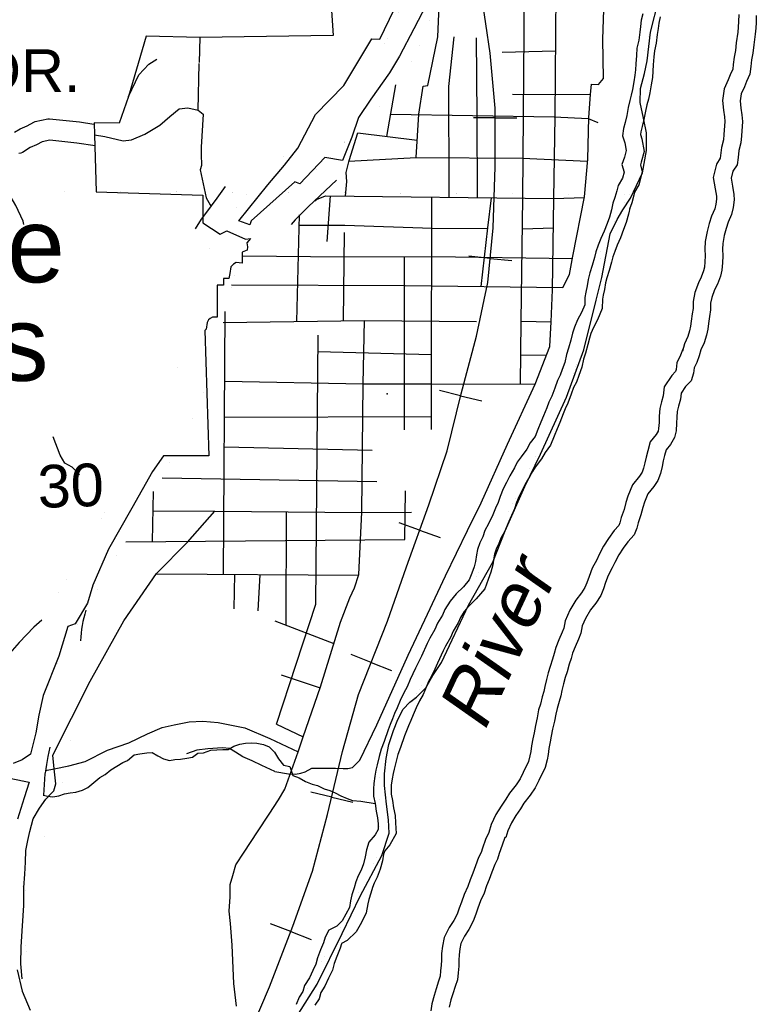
# Model space of a CAD drawing. Header units: feet. Extents: x -155 to 2562643, y -56 to 364810.
# Tile 118 of 121: x 2523596 to 2530510, y 288849 to 298084. Entities that reach past the tile are written whole.
import ezdxf
from ezdxf.enums import TextEntityAlignment as Align

# ---------------------------------------------------------------- set-up
doc = ezdxf.new("R2010")
doc.units = ezdxf.units.FT
doc.header["$MEASUREMENT"] = 0
doc.linetypes.add('HIDDEN', pattern=[0.375, 0.25, -0.125])
doc.linetypes.add('water', pattern=[0])
for name, color, linetype in [('COUNTY-RD', 7, 'Continuous'), ('CR-TEXT', 7, 'Continuous'), ('INCORPORATED', 3, 'Continuous'), ('MTEXT', 2, 'Continuous'), ('RAILROAD', 6, 'Continuous'), ('RAMPS', 7, 'Continuous'), ('SECTION-TEXT', 8, 'Continuous'), ('STATE-RT', 2, 'Continuous'), ('STREET-RURAL', 14, 'Continuous'), ('STREET-URBAN', 15, 'Continuous'), ('TOWNSHIP', 9, 'HIDDEN'), ('WATER-TEXT', 1, 'Continuous'), ('WATERWAY', 14, 'water')]:
    doc.layers.add(name, color=color, linetype=linetype)
doc.styles.add('ARIAL', font='arial.ttf')

msp = doc.modelspace()

# ---------------------------------------------------------------- linework, layer by layer
at = {"layer": 'COUNTY-RD'}
for points in [[(2523545.93, 297028.16), (2523600.94, 297061.65), (2523664.86, 297089.87), (2523729.04, 297124.53), (2523742.35, 297129.44), (2523858.74, 297154.48), (2523874.69, 297155.32), (2524157.38, 297125.07), (2524291.33, 297104.99)], [(2524303.11, 296900.98), (2524131.91, 296926.65), (2523877.31, 296953.9), (2523805.29, 296938.41), (2523752.9, 296910.11), (2523693.72, 296883.99), (2523620.92, 296839.67), (2523605.37, 296833.46), (2523589.02, 296829.93)]]:
    msp.add_lwpolyline(points, dxfattribs=at)
at = {"layer": 'INCORPORATED'}
for points in [[(2526415.25, 299766.17), (2526538.53, 297935.26), (2526538.53, 297935.26), (2525287.29, 297916.44), (2524781.4, 297929.2), (2524617.57, 297362.49), (2524530.58, 297112.83), (2524296.26, 297117.1), (2524298.74, 297002.76), (2524313.97, 296470.04), (2524313.97, 296470.04), (2525315.84, 296437.04), (2525315.84, 296437.04), (2525316.11, 296177.69), (2525316.11, 296177.69), (2525476.54, 296073.7), (2525476.54, 296073.7), (2525539.96, 296103.34), (2525539.96, 296103.34), (2525714.5, 296027.05), (2525714.5, 296027.05), (2525760.79, 296030.74), (2525760.79, 296030.74), (2525727.69, 295992.74), (2525727.69, 295992.74), (2525735.29, 295954.21), (2525735.29, 295954.21), (2525729.96, 295924), (2525729.96, 295924), (2525683.72, 295905.29), (2525683.72, 295905.29), (2525683.72, 295800.44), (2525683.72, 295800.44), (2525626.86, 295805.77), (2525603.75, 295791.55), (2525577.1, 295766.67), (2525568.21, 295702.7), (2525559.4, 295655.72), (2525559.4, 295655.72), (2525509.4, 295655.72), (2525509.4, 295655.72), (2525509.4, 295595.72), (2525509.4, 295595.72), (2525449.4, 295595.72), (2525449.4, 295595.72), (2525449.4, 295292.58), (2525449.4, 295292.58), (2525405.06, 295292.58), (2525405.06, 295292.58), (2525384.47, 295281.81), (2525368.95, 295269.74), (2525355.06, 295242.58), (2525355.06, 295242.58), (2525345.72, 295180.59), (2525345.72, 295180.59), (2525334.17, 295169.53), (2525334.17, 295169.53), (2525369.86, 293992.58), (2525369.86, 293992.58), (2524945.35, 293994.39), (2524945.35, 293994.39), (2524842.35, 293846.78), (2524649.78, 293501.54), (2524430.43, 293119.31), (2524283.71, 292779.6), (2524283.71, 292779.6), (2524233.31, 292611.51), (2524117.74, 292417.19), (2524046.5, 292392.78), (2523963.81, 292113.33), (2523816.03, 291745.51), (2523776.23, 291559.72), (2523747.69, 291396.36), (2523696.43, 291194.15), (2523618.07, 291143.43), (2523533.18, 291108.54)], [(2527412.74, 298226.3), (2527295.28, 297999.21), (2527160.22, 297743.31), (2527067.81, 297586.92), (2526890.1, 297338.13), (2526776.37, 297167.53), (2526711.73, 296983.89), (2526711.73, 296983.89), (2526626.81, 296763.56), (2526461.24, 296791.15), (2526226.68, 296545.55), (2526177, 296564.87), (2525767.36, 296199.14), (2525757.36, 296161.13), (2525757.36, 296161.13), (2525651.24, 296196.92), (2525651.24, 296196.92), (2525925.88, 296534.52), (2526080.42, 296719.41), (2526204.85, 296877.91), (2526204.85, 296877.91), (2526371.04, 297195.42), (2526638.09, 297465.44), (2526638.09, 297465.44), (2526899.82, 297904.44), (2526899.82, 297904.44), (2526975.55, 297901.96), (2526975.55, 297901.96), (2527110.62, 298178.87)], [(2526162.58, 288681.18), (2526386.8, 289037.49), (2526623.05, 289512.51), (2526791.35, 289864.97), (2526994.78, 290244.66), (2527063.83, 290453.48), (2527057.59, 290579.59), (2527038.69, 290725.34), (2527020.78, 290901.2), (2527021.15, 291009.49), (2527036.3, 291154.36), (2527061.92, 291285.54), (2527105.54, 291417.32), (2527146.16, 291518.92), (2527194.85, 291618.78), (2527194.85, 291618.78), (2527258.74, 291683.06), (2527321.17, 291731.24), (2527408.32, 291818.34), (2527474.53, 291932.82), (2527554.53, 292053.78), (2527806.69, 292591.48), (2528035.3, 292996.06), (2528151.51, 293290.66), (2528335.73, 293705.8), (2528483.66, 294009.46), (2528727.95, 294542.9), (2528891.17, 294987.42), (2529007.6, 295454.46), (2529058.59, 295664.68), (2529138.84, 296076.39), (2529204.45, 296208.89), (2529257.4, 296300.88), (2529327.75, 296411.48), (2529327.75, 296411.48), (2529441.91, 296647.86), (2529478.9, 296857.62), (2529477.39, 297021.99), (2529450.69, 297161.46), (2529419.79, 297306.81), (2529423.35, 297439.27), (2529458.7, 297578.79), (2529484.72, 297697.96), (2529517.7, 297967.74), (2529593.39, 298277.03)], [(2523173.32, 291036.47), (2523685.24, 290931.11), (2523685.24, 290931.11), (2523638.03, 290787.18), (2523574.78, 290584.57)], [(2523572.12, 289172.87), (2523618.89, 288971.91), (2523692.92, 288793.9)]]:
    msp.add_lwpolyline(points, dxfattribs=at)
at = {"layer": 'RAILROAD'}
for p, q in [((2528058.12, 297163.4), (2527855.22, 297162.66)), ((2528058.12, 297163.4), (2528263.12, 297164.14)), ((2528012.01, 295845.1), (2527810.06, 295864.76)), ((2528012.01, 295845.1), (2528216.04, 295825.23)), ((2527734.02, 294557.01), (2527536.88, 294605.04)), ((2527734.02, 294557.01), (2527933.19, 294508.48)), ((2527349.49, 293295.77), (2527158.36, 293363.88)), ((2527349.49, 293295.77), (2527542.6, 293226.96)), ((2526895.66, 292056.48), (2526707.08, 292131.37)), ((2526895.66, 292056.48), (2527086.19, 291980.82)), ((2526524.69, 290791.82), (2526327.24, 290838.54)), ((2526524.69, 290791.82), (2526724.18, 290744.62)), ((2526140.32, 289530.51), (2525950.95, 289603.38)), ((2526140.32, 289530.51), (2526331.64, 289456.88))]:
    msp.add_line(p, q, dxfattribs=at)
for points in [[(2526775.65, 291754.27), (2527049.26, 292443.28), (2527227, 292952.03), (2527434.7, 293534.89), (2527608.44, 294041.64), (2527738.26, 294574.43), (2527884.04, 295115.22), (2527989.89, 295617.96), (2528039.82, 296130.72), (2528059.79, 296703.57), (2528057.79, 297254.38), (2528011.86, 297771.14), (2527929.98, 298323.95), (2527814.15, 298834.71), (2527650.38, 299387.52), (2527644.91, 299399.94)], [(2525715.19, 288483.44), (2525940.86, 289012.22), (2526160.54, 289583.06), (2526344.28, 290097.82), (2526486.07, 290628.61), (2526625.87, 291219.48), (2526775.65, 291754.27), (2527049.26, 292443.28), (2527227, 292952.03), (2527434.7, 293534.89), (2527608.44, 294041.64), (2527738.26, 294574.43), (2527884.04, 295115.22), (2527989.89, 295617.96), (2528039.82, 296130.72), (2528059.79, 296703.57), (2528057.79, 297254.38), (2528011.86, 297771.14), (2527929.98, 298323.95)], [(2524908.52, 286013.26), (2525004.22, 286388.35), (2525138.03, 286895.1), (2525297.8, 287411.86), (2525507.49, 287964.68), (2525715.19, 288483.44), (2525940.86, 289012.22), (2526160.54, 289583.06), (2526344.28, 290097.82), (2526486.07, 290628.61), (2526625.87, 291219.48), (2526775.65, 291754.27)]]:
    msp.add_lwpolyline(points, dxfattribs=at)
at = {"layer": 'RAILROAD', "const_width": 0.08}
msp.add_lwpolyline([(2527929.98, 298323.95), (2528011.86, 297771.14), (2528057.79, 297254.38), (2528059.79, 296703.57), (2528039.82, 296130.72), (2527989.89, 295617.96), (2527884.04, 295115.22), (2527738.26, 294574.43), (2527608.44, 294041.64), (2527434.7, 293534.89), (2527227, 292952.03), (2527049.26, 292443.28), (2526775.65, 291754.27), (2526625.87, 291219.48), (2526486.07, 290628.61), (2526344.28, 290097.82), (2526160.54, 289583.06), (2525940.86, 289012.22), (2525715.19, 288483.44)], dxfattribs=at)
at = {"layer": 'RAMPS', "const_width": 0.01}
for points in [[(2524045.03, 291090.13), (2524166.25, 292257.69)], [(2523623.94, 289833.26), (2524051.41, 291083.75)]]:
    msp.add_lwpolyline(points, dxfattribs=at)
at = {"layer": 'RAMPS'}
for centre, radius, start, end in [((2525195.3, 292222.83), 1029.64, 161.778772, 178.060028), ((2525566.96, 290450.76), 2667.72, 131.358117, 165.760928)]:
    msp.add_arc(centre, radius, start, end, dxfattribs=at)
at = {"layer": 'STATE-RT', "color": 3, "linetype": 'Continuous', "const_width": 0.02}
for points in [[(2524248.43, 293209.77), (2524248.53, 293209.93), (2524404.61, 293487.1), (2524405.4, 293488.5), (2524405.52, 293488.7), (2524532.85, 293708.42), (2524532.85, 293708.43), (2524533.07, 293708.81), (2524658.54, 293924.64), (2524787.47, 294152.43), (2524883.27, 294338.1), (2524975.9, 294529.3), (2525037.36, 294681.02), (2525086.64, 294847.12), (2525143.51, 295060.17), (2525143.52, 295060.19), (2525194.82, 295253.81), (2525247.95, 295467.26), (2525255.19, 295496.33), (2525298.52, 295687.69), (2525299.74, 295690.8), (2525300.25, 295694.58), (2525352.01, 295881.56), (2525358.97, 295898.18), (2525360.29, 295904.2), (2525397.34, 295984.79), (2525403.72, 295997.14), (2525406.44, 296001.66), (2525459.46, 296086.45), (2525460.12, 296087.09), (2525465.99, 296096.05), (2525557.95, 296220.54), (2525601.2, 296280.51), (2525601.22, 296280.53), (2525632.36, 296323.72), (2525632.37, 296323.73), (2525632.37, 296323.73), (2525669.78, 296375.61), (2525671.78, 296377.42), (2525677.07, 296384.93), (2525809.32, 296540.78), (2525813.33, 296544.13), (2525817.88, 296550.04), (2525954.39, 296685.9), (2525955.73, 296686.92), (2525956.65, 296688.1), (2526128.81, 296852.4), (2526128.84, 296852.43), (2526300.05, 297015.83), (2526441.17, 297156.45), (2526441.18, 297156.46), (2526595.78, 297310.93), (2526740.39, 297463.06), (2526864.69, 297619.1), (2526957.9, 297756.95), (2527045.96, 297900.32), (2527112.41, 298042.99), (2527154.21, 298173.85)], [(2527441.54, 298087.48), (2527395.27, 297942.65), (2527389.28, 297929.08), (2527388.36, 297924.97), (2527314.23, 297765.79), (2527308.16, 297754.11), (2527306.07, 297750.6)], [(2523594.61, 291977.74), (2523664.66, 292142.89), (2523667.51, 292148.6), (2523667.76, 292149.71), (2523745.87, 292310.94), (2523748.31, 292315.55), (2523748.41, 292315.95), (2523838.44, 292485.33), (2523839.18, 292486.66), (2523839.19, 292486.71), (2523964.51, 292716.63), (2523966.31, 292719.85), (2523966.35, 292719.91), (2524101.4, 292953.55), (2524101.4, 292953.55), (2524248.43, 293209.77)], [(2523635.79, 289690.37), (2523635.86, 289688.25), (2523635.9, 289688.08), (2523644.24, 289488.56), (2523664.17, 289299.07), (2523664.18, 289299.03), (2523683.74, 289118.27), (2523720.83, 288935.29), (2523764.81, 288810.21)]]:
    msp.add_lwpolyline(points, dxfattribs=at)
at = {"layer": 'STATE-RT', "color": 2, "linetype": 'Continuous', "const_width": 0.02}
msp.add_lwpolyline([(2527306.07, 297750.6), (2527211.84, 297597.2), (2527211.57, 297596.94), (2527208.29, 297591.7), (2527109.95, 297446.26), (2527108.58, 297444.98), (2527103.01, 297436.82), (2526970.88, 297270.95), (2526967.49, 297268.03), (2526962.28, 297261.06), (2526812.04, 297103), (2526810.57, 297101.84), (2526809.33, 297100.23), (2526653.05, 296944.09), (2526652.98, 296944.03), (2526652.91, 296943.95), (2526510.47, 296802.01), (2526509.13, 296800.99), (2526508.16, 296799.75), (2526335.96, 296635.41), (2526335.92, 296635.38), (2526164.96, 296472.23), (2526034.02, 296341.92), (2525909.61, 296195.3), (2525875.73, 296148.32), (2525875.7, 296148.28), (2525844.56, 296105.09), (2525844.52, 296105.03), (2525800.88, 296044.52), (2525800.63, 296044.29), (2525799.87, 296043.14), (2525710.73, 295922.46), (2525665.88, 295850.74), (2525637.91, 295789.91), (2525590.31, 295617.94), (2525547.42, 295428.56), (2525546.9, 295427.23), (2525546.68, 295425.45), (2525539.05, 295394.8), (2525485.64, 295180.25), (2525485.24, 295179.25), (2525485.08, 295178.07), (2525433.42, 294983.08), (2525433.37, 294982.96), (2525433.35, 294982.81), (2525375.93, 294767.71), (2525375.1, 294765.7), (2525374.81, 294763.73), (2525322.9, 294588.78), (2525319.03, 294579.76), (2525318.12, 294575.13), (2525252.05, 294412.03), (2525248.38, 294404.51), (2525248.02, 294402.95), (2525152.34, 294205.44), (2525150.74, 294202.42), (2525150.65, 294202.05), (2525052.86, 294012.53), (2525050.11, 294007.5), (2525050.09, 294007.43), (2525049.58, 294006.52), (2525049.46, 294006.31), (2525049.46, 294006.31), (2524918.78, 293775.44), (2524918.15, 293774.32), (2524917.93, 293773.94), (2524792.43, 293558.05), (2524792.42, 293558.04), (2524665.4, 293338.85), (2524509.22, 293061.52), (2524508.64, 293060.48), (2524508.63, 293060.47), (2524508.48, 293060.21), (2524508.43, 293060.12), (2524508.43, 293060.12), (2524361.6, 292804.25), (2524361.4, 292803.9), (2524361.36, 292803.84), (2524226.99, 292571.38), (2524103.26, 292344.37), (2524014.59, 292177.55), (2523939.41, 292022.37), (2523870.79, 291860.6), (2523870.73, 291860.47), (2523802.12, 291698.73), (2523747.11, 291550.19), (2523700.16, 291387.58), (2523662.38, 291209.97), (2523649.75, 291130.69), (2523649.75, 291130.69), (2523641.5, 291078.84), (2523641.49, 291078.82), (2523634.26, 291033.4), (2523619.42, 290823.79), (2523604.73, 290593.42), (2523607.28, 290387.26), (2523618.31, 290137.12), (2523618.39, 290133.84), (2523618.42, 290133.71), (2523623.15, 289911.99), (2523635.79, 289690.37)], dxfattribs=at)
at = {"layer": 'STATE-RT', "color": 3, "linetype": 'Continuous'}
for points in [[(2526568.1, 296580.49), (2526465.45, 296482.53), (2526465.41, 296482.5), (2526304.55, 296328.99), (2526181.07, 296206.1), (2526144.43, 296162.92)], [(2525247.1, 296124.08), (2525302.78, 296213.1), (2525306.41, 296216.63), (2525396.4, 296338.45), (2525448.4, 296410.55), (2525448.41, 296410.56), (2525479.55, 296453.75), (2525479.56, 296453.77), (2525527.83, 296520.69)], [(2523877.92, 291261.96), (2523859.08, 291173.41), (2523847.26, 291099.24), (2523834.17, 291016.97), (2523834.16, 291016.94), (2523833.14, 291010.57), (2523818.97, 290810.36), (2523818.5, 290803.01)]]:
    msp.add_lwpolyline(points, dxfattribs=at)
at = {"layer": 'STREET-RURAL'}
for points in [[(2525287.29, 297916.44), (2525281.18, 297681.96)], [(2524298.74, 297002.76), (2524395.45, 296988.26)], [(2523635.37, 296164.22), (2523627.91, 296194.92), (2523560.68, 296341.82), (2523517.02, 296417.06), (2523483.93, 296466.47), (2523422.41, 296535.32), (2523320.93, 296601.31), (2523239.75, 296653.71), (2523146.44, 296711.86), (2523089.57, 296750.74), (2523052.7, 296790.04), (2523031.39, 296849.72), (2523016.78, 296877.48), (2523012.22, 296902.86)], [(2525344.6, 296412.11), (2525383.43, 296346.39), (2525389.37, 296339.75)], [(2524155.95, 293814.86), (2524088.34, 293887.59), (2524019.47, 293926.22), (2523975.85, 293999.45), (2523909.49, 294172.82)]]:
    msp.add_lwpolyline(points, dxfattribs=at)
at = {"layer": 'STREET-URBAN'}
for points in [[(2528317.71, 296411.56), (2528344.37, 299517.16)], [(2528610.02, 296408.33), (2528620.39, 297172.38), (2528629.55, 298339.39), (2528632.75, 299504.29)], [(2528953.05, 297382.36), (2528961.57, 297478.64), (2529027.56, 297477.61), (2529074.7, 297532.4), (2529069.01, 297902.94), (2529083.93, 298363.94), (2529089.16, 298544.32), (2529078.52, 298716.45), (2529056.78, 298960.54)], [(2527318.06, 296790.99), (2527342.66, 297196.82), (2527384.04, 297460.78), (2527425.87, 297466.14), (2527518.91, 297924.23), (2527538.75, 298357.9), (2527534.02, 298502.76)], [(2527628.14, 296419.17), (2527626.21, 296783), (2527625.11, 297183.91), (2527622.2, 297456.46), (2527674.96, 297923.27)], [(2527892.29, 296416.25), (2527889.25, 297180.43), (2527883.29, 297913.97)], [(2528125.71, 297779.48), (2528625.25, 297791.4)], [(2524617.57, 297362.49), (2524714.28, 297566.84), (2524807.05, 297666.07), (2524883.54, 297712.65)], [(2525269.51, 297234.51), (2525280.94, 297672.89)], [(2527041.58, 296989.82), (2527127.26, 297471.8)], [(2528222.58, 297385.68), (2528953.05, 297382.36)], [(2528694.93, 295573.52), (2528757.05, 295694.63), (2528788.41, 295865.38), (2528895.79, 296423.9), (2528928.36, 296776.97), (2528938.38, 297165.78), (2528953.05, 297382.36)], [(2524395.45, 296988.26), (2524566.27, 296947.22), (2524646.15, 296956.67), (2524771.24, 297011.04), (2524909.8, 297095.72), (2525004.43, 297175.62), (2525091.15, 297249.36), (2525175.03, 297258.88)], [(2525175.03, 297258.88), (2525269.51, 297234.51), (2525318.2, 297197.3), (2525299.71, 296888.21), (2525300.1, 296823.58)], [(2527078.71, 297198.69), (2528611.61, 297171.73), (2528932.1, 297158.05), (2529021.32, 297120.84)], [(2526653.87, 296429.92), (2526665.15, 296567.46), (2526660.4, 296651.5), (2526686.77, 296762.62), (2526770.24, 297023.93)], [(2526770.24, 297023.93), (2527327.93, 296953.83)], [(2525300.1, 296823.58), (2525300.76, 296717.81), (2525290.29, 296674.87), (2525344.6, 296412.11)], [(2526685.72, 296758.19), (2527315.91, 296791), (2528314.21, 296785.21), (2528926.5, 296756.76)], [(2526364.71, 296386.65), (2526381.06, 296396.38), (2526466.47, 296431.99), (2528610.02, 296408.33)], [(2526481.53, 296004.2), (2526513.62, 296431.47)], [(2527462.4, 294667.58), (2527463.17, 296420.99)], [(2527927.83, 295581.97), (2527989.54, 296131.19), (2528024.09, 296414.8)], [(2528294.96, 294667.01), (2528302.61, 295255.45), (2528317.71, 296411.56)], [(2528582.63, 295251.05), (2528595.31, 295551.98), (2528610.02, 296408.33)], [(2528610.02, 296408.33), (2528894.08, 296415)], [(2526197.87, 295254.32), (2526222.93, 296253.76)], [(2526220.49, 296156.13), (2526646.52, 296157.89), (2527467.58, 296128.33), (2527988.78, 296124.41)], [(2526633.86, 295260.73), (2526644.82, 296087.67)], [(2528313.95, 296123.72), (2528605.25, 296130.49)], [(2525689.88, 295868.32), (2526642.29, 295859.05), (2527466.29, 295861.65), (2528784.66, 295844.95)], [(2527207.33, 294237.45), (2527208.22, 295860.84)], [(2525583.35, 295596.87), (2527215.3, 295589.82), (2528694.93, 295573.52)], [(2525509.6, 292883.52), (2525523.34, 295347.45)], [(2525505.3, 295244.14), (2526832.47, 295263.65), (2527882.19, 295253.04)], [(2526820.16, 294668.02), (2526832.47, 295263.65)], [(2528302.61, 295255.45), (2528582.63, 295251.05)], [(2528433.03, 294666.91), (2528572.83, 295018.27), (2528582.63, 295251.05)], [(2526007.41, 291476.18), (2526376.64, 292602.77), (2526396.23, 295125.37)], [(2526395.03, 294971.21), (2527462.52, 294945.29)], [(2528298.52, 294940.52), (2528540.81, 294937.8)], [(2525519.69, 294693.46), (2526820.16, 294668.02)], [(2525991.79, 291032.17), (2526120.04, 291012.02), (2526184.06, 291008.95), (2526233.94, 291015.69), (2526275.73, 291028.33), (2526339.13, 291065.32), (2526561.08, 291062.58), (2526631.1, 291059.6), (2526675.04, 291062.25), (2526718.89, 291070.91), (2526789.79, 291140.06), (2526946.65, 291470.93), (2527240.49, 292124.34), (2527422.53, 292507.66), (2527590.95, 292866.74), (2527798.3, 293294.51), (2527928.28, 293552.85), (2528173.75, 294101.38), (2528433.03, 294666.91)], [(2526256.69, 291356.6), (2526418.7, 291825.9), (2526605.96, 292432.73), (2526693.9, 292662.87), (2526738.3, 292753.89), (2526780.05, 292880.94), (2526805.64, 293464.83), (2526820.16, 294668.02)], [(2526820.16, 294668.02), (2527462.4, 294667.58), (2528433.03, 294666.91)], [(2527461.28, 294239.66), (2527462.4, 294667.58)], [(2525517.8, 294355.01), (2527461.6, 294363.81)], [(2525516.25, 294076.33), (2526903.58, 294045.19)], [(2524932.82, 293788.68), (2526947.16, 293751.91)], [(2524841.17, 293189.67), (2524851.16, 293659.59)], [(2527211.87, 293207.75), (2527216.83, 293666.6)], [(2523918.38, 291059.2), (2523906.78, 291187.35), (2524256.61, 291879.3), (2524574.65, 292446.38), (2524880.87, 292890.95), (2525169.81, 293182.84), (2525426.74, 293474.15)], [(2524847.28, 293477.33), (2525426.74, 293474.15), (2526805.45, 293460.59), (2527273.9, 293465.1)], [(2526098.4, 292404.42), (2526100.52, 293467.52)], [(2524591.04, 293187.76), (2527211.87, 293207.75)], [(2524878.78, 292887.92), (2526777.99, 292874.67)], [(2525608.54, 292557.11), (2525613.73, 292882.79)], [(2525834.6, 292541.12), (2525851.76, 292881.13)], [(2525989.73, 292445.91), (2526544.64, 292234.03)], [(2526050.24, 291940.66), (2526415.93, 291817.83)], [(2523918.38, 291059.2), (2524056.67, 291085.78), (2524210.02, 291126.63), (2524420.24, 291232.65), (2524621.1, 291302.42), (2524795.7, 291385.75), (2524932.69, 291446.35), (2525046.32, 291470.45), (2525185.92, 291497.01), (2525315.84, 291505.36), (2525460.16, 291491.91), (2525709.18, 291442.25), (2525945.09, 291342.23), (2526209.47, 291216.66)], [(2526007.41, 291476.18), (2526256.69, 291356.6)], [(2525629.7, 288833.14), (2525604.49, 289043.12), (2525588.96, 289403.5), (2525573.86, 289605.62), (2525562.09, 289721.65), (2525572.02, 289856.02), (2525572.24, 289972.22), (2525594.9, 290058.7), (2525623.37, 290157.28), (2525701.51, 290276.63), (2525828.53, 290466.82), (2525937.94, 290632.7), (2526023.83, 290768.19), (2526084.28, 290867.25), (2526209.47, 291216.66), (2526256.69, 291356.6)], [(2525991.79, 291032.17), (2525868.05, 291088.77), (2525776.63, 291131.92), (2525689.34, 291171.19), (2525619.96, 291213.05), (2525564.77, 291249.36), (2525498.64, 291253.23), (2525362.9, 291244.83), (2525259.32, 291231.45), (2525162.4, 291198.24)], [(2523618.6, 289088.01), (2523606.53, 289230), (2523609.98, 289388.47), (2523622.34, 289585.27), (2523634.87, 289776.06), (2523634.04, 289944.43), (2523644.47, 290069.01), (2523649.25, 290181.4), (2523654.08, 290291.79), (2523673.37, 290386.55), (2523690.94, 290471.24), (2523723.59, 290588.43), (2523782.75, 290688.32), (2523842.3, 290774.19), (2523885.02, 290819.49), (2523916.08, 290852.44), (2523936.23, 290917.15), (2523918.38, 291059.2)], [(2523838.07, 291043.44), (2523918.38, 291059.2)]]:
    msp.add_lwpolyline(points, dxfattribs=at)
msp.add_point((2527046.22, 294576.51), dxfattribs=at)
at = {"layer": 'TOWNSHIP', "const_width": 0.03, "flags": 128}
msp.add_lwpolyline([(2455132.7, 296885.91), (2487020.65, 296696.11), (2487020.65, 296696.11), (2529314.41, 296444.36)], dxfattribs=at)
at = {"layer": 'WATERWAY', "const_width": 0.04}
msp.add_lwpolyline([(2525794.51, 288054.33), (2526372.98, 289136.54), (2526981.79, 290287.05), (2526965.32, 290954.9), (2527016.6, 291238.64), (2527756.59, 292506.84), (2527925.28, 292971.74), (2528237.85, 293572.35), (2528528.29, 294186.71), (2528804.44, 294788.96), (2529036.4, 295601.62), (2529052.63, 295961.86), (2529314.41, 296444.36), (2529314.41, 296444.36), (2529385.42, 296575.24), (2529465.71, 296897.06), (2529385.81, 297387.15), (2529463.89, 297815.9), (2529574.48, 298167.94)], dxfattribs=at)
at = {"layer": 'WATERWAY'}
for points in [[(2529442.98, 298139.36), (2529430.17, 298079), (2529423.32, 298020.77), (2529416.4, 297966.53), (2529405.87, 297892.2), (2529389.38, 297815.74), (2529384.73, 297747.52), (2529378.24, 297671.26), (2529375.35, 297615.11), (2529370.35, 297564.92), (2529359.62, 297500.59), (2529347.05, 297428.22), (2529336.08, 297375.91), (2529323.08, 297325.57), (2529308.39, 297259.16), (2529293.86, 297184.74), (2529277.14, 297120.3), (2529264.25, 297063.95), (2529253.6, 296995.62), (2529274.95, 296927.92), (2529288.38, 296856.05), (2529271.57, 296795.62), (2529248.97, 296725.05), (2529268.36, 296655.31), (2529253.47, 296598.91), (2529212.82, 296529.99), (2529199.82, 296479.65), (2529183.09, 296415.21), (2529164.09, 296364.75)], [(2529605.81, 298111.82), (2529593.15, 298052.18), (2529587.1, 298000.69), (2529579.93, 297944.52), (2529568.41, 297863.2), (2529553.19, 297792.62), (2529549.25, 297734.91), (2529542.88, 297660.02), (2529539.93, 297602.68), (2529534, 297543.14), (2529522.28, 297472.9), (2529509.13, 297397.16), (2529496.79, 297338.33), (2529483.56, 297287.11), (2529469.94, 297225.53), (2529454.84, 297148.18), (2529437.45, 297081.18), (2529426.39, 297032.81), (2529422.58, 297008.39), (2529435.31, 296968.03), (2529457.61, 296848.72), (2529429.68, 296748.33), (2529421.16, 296721.71), (2529439.31, 296656.43), (2529407.18, 296534.73), (2529366.76, 296466.21), (2529359.55, 296438.29), (2529340.59, 296365.27), (2529318.51, 296306.61)], [(2530345.01, 298133.47), (2530342.14, 298066.02), (2530339.41, 298015.51), (2530335.13, 297966.26), (2530321.4, 297867.78), (2530313.2, 297794.15), (2530302.77, 297733.8), (2530293.5, 297665.48), (2530287.76, 297618.67), (2530265.2, 297568.08), (2530246.89, 297519.46), (2530207.77, 297437.07), (2530193.69, 297325.8), (2530200.82, 297235.2), (2530210.12, 297172.8), (2530213.85, 297128.59), (2530205.6, 297007.69), (2530200.23, 296956.32), (2530184.14, 296885.97), (2530174.44, 296811.95), (2530170.77, 296783.96), (2530134.5, 296729.81), (2530105.5, 296603), (2530124.46, 296496.47), (2530134.6, 296428.07), (2530136.15, 296402.17), (2530128.99, 296353.13), (2530119.14, 296310.09), (2530088.81, 296240.34), (2530068.5, 296172.49), (2530047.72, 296096.21), (2530029.88, 296004.83), (2530025.78, 295932.49), (2530029.08, 295869.11), (2530026.79, 295812.84), (2530023.36, 295762.57), (2530014.25, 295728.04), (2529993.25, 295668.95), (2529967, 295615.7), (2529932.85, 295524.99), (2529916.24, 295442.49), (2529915.41, 295375.5), (2529908.34, 295325.26), (2529897.49, 295257.89), (2529891.24, 295209), (2529881.25, 295165.29), (2529865.71, 295112.09), (2529834.05, 295045.41), (2529815.25, 294974.22)], [(2530509.68, 298122.23), (2530506.95, 298058.06), (2530504.02, 298003.91), (2530499.14, 297947.71), (2530485.13, 297847.26), (2530476.64, 297770.96), (2530465.87, 297708.64), (2530457.14, 297644.35), (2530448.53, 297574.06), (2530417.89, 297505.34), (2530398.88, 297454.88), (2530368.15, 297390.16), (2530359.51, 297321.87), (2530364.86, 297253.85), (2530374.09, 297191.92), (2530379.32, 297129.92), (2530370.02, 296993.49), (2530363.3, 296929.25), (2530346.73, 296856.79), (2530338.04, 296790.5), (2530329.35, 296724.22), (2530288.55, 296663.31), (2530273.82, 296598.91), (2530287.33, 296523.04), (2530298.88, 296445.12), (2530301.87, 296395.09), (2530291.3, 296322.76), (2530276.57, 296258.35), (2530244.05, 296183.58), (2530227.16, 296127.15), (2530208.51, 296058.67), (2530193.98, 295984.25), (2530191.02, 295932.1), (2530194.25, 295870.05), (2530191.56, 295803.88), (2530186.91, 295735.67), (2530172.03, 295679.28), (2530145.5, 295604.63), (2530118.57, 295550), (2530091.97, 295479.35), (2530081.04, 295425.04), (2530080.27, 295362.92), (2530071.5, 295300.64), (2530060.82, 295234.31), (2530053.89, 295180.08), (2530041, 295123.73), (2530020.4, 295053.2), (2529989.67, 294988.48), (2529974.78, 294932.09)], [(2529164.09, 296364.75), (2529149.36, 296300.34), (2529130.71, 296231.86), (2529109.86, 296173.34), (2529081.3, 296100.66), (2529050.65, 296031.93), (2529025.88, 295969.34), (2529003.12, 295906.78), (2528990.19, 295852.43), (2528969.62, 295779.9), (2528947.01, 295709.33), (2528932.21, 295648.93), (2528921.44, 295586.61), (2528908.59, 295528.26), (2528901.59, 295478.03), (2528898.94, 295409.86), (2528870.33, 295339.17), (2528831.72, 295268.29), (2528803.08, 295199.6), (2528784.15, 295145.14), (2528767.46, 295078.69), (2528746.93, 295004.16), (2528728.13, 294943.68), (2528711.6, 294869.23), (2528688.91, 294802.66), (2528669.95, 294750.2), (2528642.94, 294699.58), (2528618.37, 294626.97), (2528589.81, 294554.28), (2528562.92, 294497.65), (2528543.95, 294445.19), (2528513.47, 294368.45), (2528488.62, 294309.86), (2528459.97, 294241.18), (2528433.29, 294174.54), (2528388.44, 294115.56), (2528355.59, 294056.81), (2528301.03, 293983.61), (2528266.02, 293932.83), (2528239.06, 293880.21), (2528196.53, 293805.24), (2528163.76, 293742.49), (2528134.92, 293683.82), (2528104.35, 293611.09), (2528087.43, 293556.67), (2528060.5, 293502.04), (2528035.69, 293441.45), (2527997.4, 293354.54), (2527962.64, 293291.75), (2527941.75, 293235.24), (2527914.87, 293178.61), (2527894.1, 293116.1), (2527883.09, 293065.79), (2527874.33, 293003.51), (2527861.36, 292951.16), (2527838.51, 292892.61), (2527815.75, 292830.05), (2527761.02, 292764.87), (2527692.3, 292699.4), (2527635.65, 292630.17), (2527585.16, 292553.04), (2527564.2, 292500.54), (2527517.67, 292425.49), (2527490.86, 292364.86), (2527444.46, 292283.81), (2527421.45, 292233.27), (2527365.76, 292115.97), (2527342.79, 292063.43), (2527312.03, 292000.71), (2527285.06, 291948.09), (2527262.1, 291895.55), (2527233.45, 291826.86), (2527200.56, 291770.12), (2527168, 291697.35), (2527137.31, 291630.63), (2527114.38, 291576.08), (2527093.38, 291525.58), (2527072.37, 291475.08), (2527053.41, 291422.62), (2527015.56, 291313.68), (2526988.95, 291243.04), (2526970.34, 291172.55), (2526949.89, 291094.01), (2526938.89, 291043.7), (2526929.96, 290989.43), (2526919.31, 290921.1), (2526916.31, 290870.95), (2526917.7, 290800.85), (2526931.05, 290733), (2526942.48, 290661.09), (2526955.71, 290599.24), (2526958.86, 290541.2)], [(2529324.94, 296327.97), (2529309.45, 296260.25), (2529288.26, 296182.42), (2529264.4, 296115.46), (2529233.51, 296036.85), (2529202.78, 295967.94), (2529180.15, 295910.76), (2529161.43, 295859.32), (2529149.89, 295810.81), (2529127.6, 295732.2), (2529105.9, 295664.47), (2529093.83, 295615.21), (2529083.39, 295554.8), (2529071.12, 295499.09), (2529066.15, 295463.4), (2529062.7, 295374.66), (2529019.74, 295268.52), (2528980.72, 295196.88), (2528957.29, 295140.71), (2528942.4, 295097.86), (2528927.03, 295036.68), (2528905.29, 294957.75), (2528887.72, 294901.24), (2528870.71, 294824.6), (2528844.6, 294748), (2528821.1, 294682.98), (2528794.89, 294633.86), (2528773.39, 294570.32), (2528741.3, 294488.65), (2528715.38, 294434.06), (2528698.24, 294386.67), (2528666.11, 294305.77), (2528640.71, 294245.88), (2528612.71, 294178.75), (2528578.16, 294092.46), (2528526.8, 294024.91), (2528494.34, 293966.86), (2528435.14, 293887.45), (2528407.97, 293848.02), (2528384.31, 293801.85), (2528341.46, 293726.32), (2528310.95, 293667.89), (2528285.14, 293615.4), (2528259.55, 293554.5), (2528241.15, 293495.32), (2528211.03, 293434.22), (2528187.56, 293376.91), (2528145.38, 293281.17), (2528113.06, 293222.79), (2528093.96, 293171.13), (2528068.27, 293116.99), (2528053.43, 293072.33), (2528045.61, 293036.62), (2528036.54, 292972.1), (2528018.95, 292901.12), (2527992.91, 292834.4), (2527960.85, 292746.26), (2527881.48, 292651.74), (2527813.52, 292586.99), (2527768.9, 292532.46), (2527732.27, 292476.5), (2527712.07, 292425.91), (2527663.94, 292348.28), (2527638.31, 292290.31), (2527591.46, 292208.48), (2527571.07, 292163.7), (2527515.92, 292047.52), (2527492.52, 291994.02), (2527459.53, 291926.75), (2527434.22, 291877.36), (2527413.85, 291830.75), (2527381.59, 291753.42), (2527347.64, 291694.85), (2527318.26, 291629.18), (2527288.36, 291564.17), (2527266.61, 291512.43), (2527245.73, 291462.21), (2527226.22, 291415.31), (2527208.93, 291367.5), (2527170.72, 291257.51), (2527146.33, 291192.77), (2527129.95, 291130.7), (2527110.39, 291055.59), (2527101, 291012.66), (2527092.88, 290963.33), (2527083.55, 290903.43), (2527081.41, 290867.65), (2527082.38, 290818.55), (2527093.53, 290761.89), (2527104.75, 290691.32), (2527119.77, 290621.1), (2527123.62, 290550.14)], [(2529821.35, 294992.78), (2529799.09, 294936.52), (2529763.81, 294865.15), (2529757.55, 294802.45), (2529751.42, 294783.31), (2529716.92, 294745.99), (2529645.04, 294640.17), (2529634.36, 294556.54), (2529620.19, 294500.16), (2529604.07, 294437.72), (2529597.23, 294365.94), (2529596.35, 294305.2), (2529592.91, 294250.93), (2529587.06, 294226.18), (2529568.16, 294193.9), (2529514.88, 294125.08), (2529489.97, 294041.47), (2529475.35, 293982.47), (2529464.09, 293928.72), (2529452.09, 293876.26), (2529438.19, 293838.77), (2529413.97, 293803.34), (2529349.04, 293721.13), (2529304.31, 293615.43), (2529286.14, 293554.4), (2529268.62, 293490.06), (2529241.72, 293414.39), (2529228.66, 293363.8), (2529220.15, 293339.62), (2529175.39, 293292.99), (2529123.56, 293219.2), (2529076.71, 293146.91), (2529035.72, 293067.57), (2529011.51, 293018.6), (2528968.79, 292940.16), (2528939.6, 292861.44), (2528919.05, 292803.75), (2528901.18, 292757.09), (2528869.86, 292708.66), (2528816.93, 292640.74), (2528760.87, 292545.3), (2528715.19, 292446.18), (2528704.32, 292376.41), (2528687.9, 292339.1), (2528656.87, 292267.36), (2528627, 292196.95), (2528611.93, 292138.62), (2528595.78, 292086.66), (2528575.17, 292016.15), (2528557.37, 291958.93), (2528541.57, 291896.73), (2528524.14, 291829.6), (2528513.77, 291782.17), (2528499.31, 291733.63), (2528482.65, 291665.16), (2528466.34, 291610.37), (2528452.63, 291536.25), (2528436.32, 291462.78), (2528423.27, 291396.8), (2528411.95, 291340.52), (2528400.11, 291271.99), (2528393.66, 291219.38), (2528385.06, 291180.05), (2528371.27, 291127.79), (2528321.05, 291022.02), (2528292.01, 290964.36), (2528254.48, 290908.82), (2528191.69, 290828.55), (2528157.15, 290772.07), (2528114.64, 290707.46), (2528065.98, 290628.77), (2528022.13, 290536.42), (2527999.76, 290461.94)], [(2529974.78, 294932.09), (2529950.02, 294869.49), (2529925.01, 294818.91), (2529920, 294768.72), (2529897.4, 294698.16), (2529846.47, 294643.06), (2529803.71, 294580.11), (2529796.78, 294525.88), (2529780.09, 294459.43), (2529767.09, 294409.09), (2529762.12, 294356.9), (2529761.27, 294298.78), (2529756.7, 294226.56), (2529741.94, 294164.16), (2529705.17, 294101.33), (2529664.21, 294048.43), (2529649.2, 293998.05), (2529636.23, 293945.7), (2529625.27, 293893.4), (2529610.54, 293828.99), (2529585.85, 293762.39), (2529546.97, 293705.53), (2529492.32, 293636.33), (2529459.83, 293559.56), (2529444.83, 293509.18), (2529426.18, 293440.69), (2529399.65, 293366.04), (2529386.65, 293315.69), (2529363.92, 293251.13), (2529303.16, 293187.83), (2529260.35, 293126.88), (2529219.58, 293063.97), (2529182.98, 292993.13), (2529157.97, 292942.55), (2529119.37, 292871.67), (2529094.68, 292805.07), (2529073.83, 292746.55), (2529049.1, 292681.96), (2529004.46, 292612.96), (2528953.73, 292547.85), (2528907.29, 292468.8), (2528874.68, 292398.03), (2528864.03, 292329.7), (2528839.14, 292273.12), (2528808.54, 292202.39), (2528783.69, 292143.8), (2528770.68, 292093.46), (2528753.76, 292039.03), (2528733.15, 291968.5), (2528716.22, 291914.07), (2528701.38, 291855.68), (2528684.65, 291791.23), (2528673.65, 291740.93), (2528658.64, 291690.55), (2528641.99, 291622.1), (2528626.99, 291571.71), (2528614.34, 291503.35), (2528597.81, 291428.89), (2528585.08, 291364.53), (2528574.16, 291310.21), (2528563.39, 291247.89), (2528556.5, 291191.66), (2528545.5, 291141.35), (2528526.89, 291070.86), (2528469.28, 290949.52), (2528434.63, 290880.72), (2528387.98, 290811.68), (2528327.5, 290734.36), (2528296.49, 290683.66), (2528253.76, 290618.71), (2528211.12, 290549.75), (2528176.55, 290476.95), (2528157.78, 290414.47)], [(2524606.84, 291136.6), (2524670.5, 291189.04), (2524724.41, 291198.57), (2524788.35, 291208.38), (2524838.41, 291211.78), (2524891.43, 291181.11), (2524946.41, 291152.51), (2525001.04, 291135.95), (2525052.95, 291145.42), (2525105.07, 291146.87), (2525165, 291156.57), (2525216.84, 291168.05), (2525267.97, 291205.63), (2525322.04, 291209.14), (2525389.59, 291233.11), (2525447.68, 291236.73), (2525501.81, 291238.24), (2525554, 291237.68), (2525607.23, 291271.29), (2525662.92, 291288.91), (2525714.83, 291298.39), (2525766.9, 291301.84), (2525821.2, 291297.32), (2525883.74, 291285), (2525936.49, 291264.36), (2525986.06, 291213.51), (2526023.88, 291152.29), (2526071.67, 291093.35), (2526130.26, 291078.91), (2526158.67, 290995.33), (2526219.49, 290972.91), (2526278.64, 290938.4), (2526339.51, 290913.97), (2526392.03, 290901.37), (2526453.07, 290870.93), (2526505.71, 290854.31), (2526556.5, 290831.61), (2526611.41, 290805.01), (2526670.28, 290780.53), (2526721.02, 290759.85), (2526797.43, 290753.93), (2526931.05, 290733)], [(2523818.58, 290809.62), (2523856.66, 290800.85), (2523906.95, 290796.22), (2523962.92, 290803.8), (2524016.55, 290823.37), (2524068.46, 290832.84), (2524122.42, 290840.37), (2524184.13, 290858.15), (2524235.64, 290881.68), (2524290.49, 290929.4), (2524347.4, 290975.18), (2524398.75, 291004.72), (2524451.71, 291048.38), (2524508.9, 291084.12), (2524564.14, 291117.79), (2524606.84, 291136.6)], [(2526958.86, 290541.2), (2526961.89, 290489.17), (2526932.89, 290438.51), (2526874.24, 290369.24), (2526851.68, 290296.67), (2526838.95, 290232.3), (2526822.26, 290165.86), (2526799.41, 290107.31), (2526772.49, 290052.68), (2526751.56, 289998.17), (2526734.68, 289941.74), (2526711.99, 289875.18), (2526701.06, 289820.87), (2526690.3, 289758.55), (2526657.21, 289693.45), (2526621.77, 289630.8), (2526571.76, 289581.91), (2526498.48, 289544.41), (2526461.75, 289479.58), (2526446.79, 289427.19), (2526420.14, 289358.55), (2526389.61, 289283.81), (2526374.76, 289225.42), (2526345.96, 289164.75), (2526315.27, 289098.03), (2526268.66, 289026.99), (2526253.82, 288968.59), (2526218.85, 288915.82), (2526192.21, 288847.17)], [(2527123.58, 290550.79), (2527129.46, 290449.78), (2527068.58, 290343.42), (2527021.84, 290288.22), (2527011.84, 290256.06), (2527000, 290196.17), (2526979.75, 290115.57), (2526950.55, 290040.73), (2526923.83, 289986.5), (2526907.84, 289944.88), (2526891.86, 289891.46), (2526871.63, 289832.1), (2526863.27, 289790.55), (2526848.66, 289705.96), (2526802.63, 289615.41), (2526753.86, 289529.18), (2526669.21, 289446.43), (2526617.67, 289420.05), (2526615.01, 289415.36), (2526603.36, 289374.57), (2526573.43, 289297.49), (2526546.69, 289232.03), (2526530.71, 289169.18), (2526495.45, 289094.89), (2526460.01, 289017.85), (2526421.77, 288959.58), (2526406.84, 288900.8), (2526366.23, 288839.52)], [(2527999.76, 290461.94), (2527966.87, 290394.39), (2527940.08, 290314.71), (2527926.54, 290272.88), (2527903.27, 290225.8), (2527874.07, 290148.29), (2527847.42, 290079.64), (2527823.88, 290017.12), (2527800.93, 289953.24), (2527768.36, 289880.47), (2527742.19, 289807.64), (2527720.78, 289751.87), (2527701.24, 289694.55), (2527670.5, 289636.13), (2527626.45, 289569.16), (2527580.11, 289474.51), (2527563.55, 289395.58), (2527554.67, 289325.93), (2527553.52, 289264.65), (2527552.76, 289216.29), (2527546.74, 289163), (2527541.7, 289113.11), (2527526.51, 289065.8), (2527503.33, 288995.65), (2527484.55, 288932.86), (2527465.17, 288853.19), (2527455.47, 288789.3)], [(2528157.78, 290414.47), (2528147.78, 290414.27), (2528123.22, 290341.66), (2528096.77, 290263), (2528079.8, 290210.58), (2528054.8, 290160), (2528028.19, 290089.35), (2528001.54, 290020.71), (2527978.74, 289960.15), (2527954.09, 289891.55), (2527921.52, 289818.78), (2527896.87, 289750.18), (2527875.95, 289695.67), (2527853.26, 289629.11), (2527812.77, 289552.18), (2527770.05, 289487.22), (2527737.36, 289420.46), (2527726.39, 289368.16), (2527719.47, 289313.92), (2527718.5, 289261.81), (2527717.61, 289205.7), (2527710.81, 289145.46), (2527704.12, 289079.21), (2527683.39, 289014.69), (2527660.74, 288946.12), (2527643.86, 288889.69), (2527627.21, 288821.24)]]:
    msp.add_lwpolyline(points, dxfattribs=at)

# ---------------------------------------------------------------- texts
at = {"layer": 'CR-TEXT', "style": 'ARIAL'}
msp.add_text('DR.', height=400, dxfattribs=at).set_placement((2523204.79, 297286.95), align=Align.BOTTOM_LEFT)
at = {"layer": 'MTEXT', "style": 'ARIAL'}
for s, p in [('Wallace', (2520542.96, 295410.56)), ('Heights', (2520551.41, 294487.6))]:
    msp.add_text(s, height=700, dxfattribs=at).set_placement(p, align=Align.BOTTOM_LEFT)
at = {"layer": 'SECTION-TEXT', "style": 'ARIAL'}
msp.add_text('30', height=400, rotation=2, dxfattribs=at).set_placement((2524085.34, 293395.18), align=Align.BOTTOM_CENTER)
at = {"layer": 'WATER-TEXT', "style": 'ARIAL', "oblique": 10}
msp.add_text('River', height=500, rotation=65, dxfattribs=at).set_placement((2528433.34, 292064.98), align=Align.BOTTOM_CENTER)

doc.saveas('drawing.dxf')
